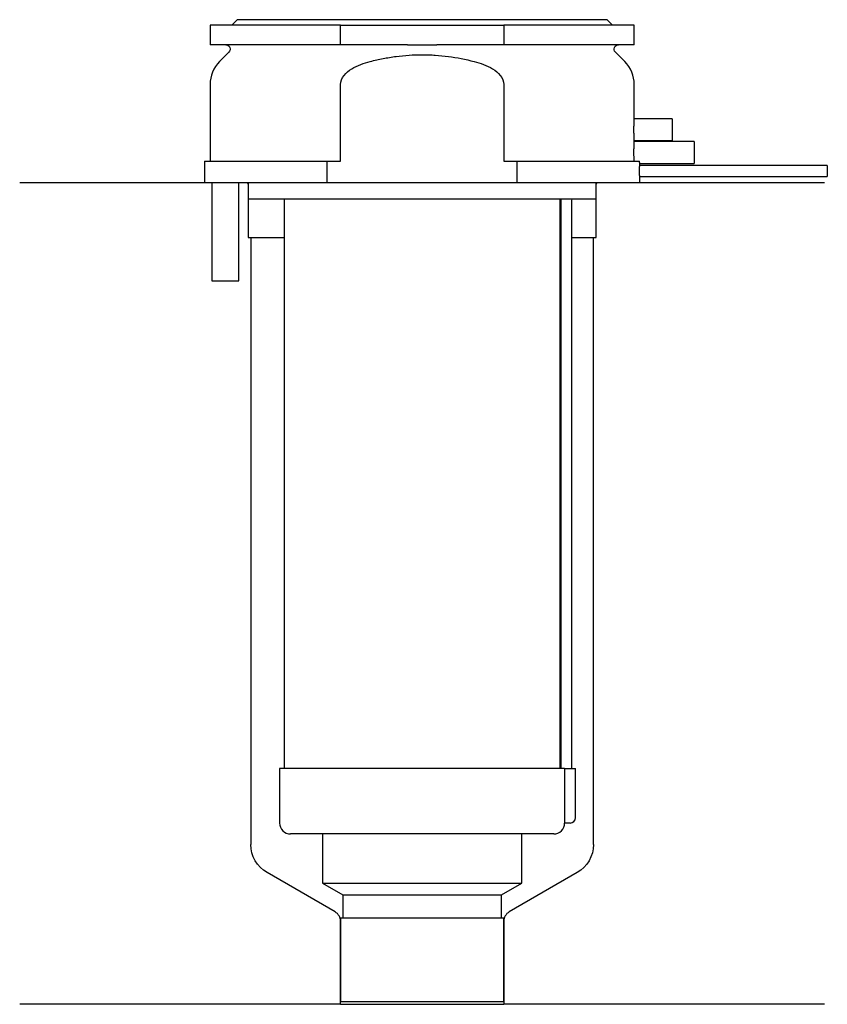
# Model space of a CAD drawing. Header units: millimetres. Extents: x 20.5 to 94.8, y 193.9 to 284.3.
import ezdxf

# ---------------------------------------------------------------- set-up
doc = ezdxf.new("R2010")
doc.units = ezdxf.units.MM
doc.layers.add('201', color=7, linetype='Continuous')
doc.layers.add('30', color=7, linetype='Continuous')

msp = doc.modelspace()

# ---------------------------------------------------------------- linework, layer by layer
at = {"layer": '201', "color": 113}
for p, q in [((37.525, 269.313), (20.526, 269.313)), ((41.426, 269.313), (41.526, 269.213)), ((41.526, 269.213), (41.526, 264.313)), ((73.526, 269.213), (73.626, 269.313)), ((73.526, 264.313), (73.526, 269.213)), ((94.526, 269.313), (77.526, 269.313)), ((41.526, 264.313), (41.776, 264.313)), ((41.776, 264.313), (41.776, 208.557)), ((41.776, 264.313), (44.826, 264.313)), ((70.225, 264.313), (70.275, 264.313)), ((71.275, 264.313), (73.276, 264.313)), ((73.276, 264.313), (73.526, 264.313)), ((73.276, 208.557), (73.276, 264.313)), ((49.521, 202.353), (43.276, 205.959)), ((71.776, 205.959), (65.531, 202.353)), ((50.021, 193.865), (50.021, 201.487)), ((65.031, 201.487), (65.031, 193.865)), ((50.021, 193.865), (20.526, 193.865)), ((50.021, 193.865), (65.031, 193.865)), ((94.526, 193.865), (65.031, 193.865))]:
    msp.add_line(p, q, dxfattribs=at)
at = {"layer": '201', "color": 113, "extrusion": (0, 0, -1)}
for centre, start, end in [((-44.776, 208.557), 300, 360), ((-70.276, 208.557), 180, 240)]:
    msp.add_arc(centre, 3, start, end, dxfattribs=at)
at = {"layer": '201', "color": 113}
for centre, start, end in [((49.021, 201.487), 0, 60), ((66.031, 201.487), 120, 180)]:
    msp.add_arc(centre, 1, start, end, dxfattribs=at)
at = {"layer": '30', "color": 113}
for p, q in [((40.526, 284.313), (40.026, 283.813)), ((74.526, 284.313), (40.526, 284.313)), ((75.026, 283.813), (74.526, 284.313)), ((50.026, 283.813), (38.026, 283.813)), ((38.026, 283.813), (38.026, 282.013)), ((50.026, 282.013), (50.026, 283.813)), ((50.026, 283.813), (65.026, 283.813)), ((77.026, 283.813), (65.026, 283.813)), ((65.026, 283.813), (65.026, 282.013)), ((77.026, 282.013), (77.026, 283.813)), ((50.026, 282.013), (38.026, 282.013)), ((39.758, 281.33), (38.904, 280.476)), ((56.183, 282.013), (50.026, 282.013)), ((65.026, 282.013), (58.868, 282.013)), ((77.026, 282.013), (65.026, 282.013)), ((76.147, 280.476), (75.293, 281.33)), ((38.026, 278.355), (38.026, 271.313)), ((50.026, 271.313), (50.026, 278.355)), ((65.026, 278.355), (65.026, 271.313)), ((77.026, 275.201), (77.026, 278.355)), ((80.526, 275.213), (77.025, 275.213)), ((80.526, 275.213), (80.526, 273.213)), ((77.026, 273.101), (77.026, 273.213)), ((77.026, 273.213), (80.526, 273.213)), ((82.526, 273.113), (77.025, 273.113)), ((82.526, 273.113), (82.526, 271.113)), ((37.526, 271.313), (37.526, 269.313)), ((37.526, 271.313), (48.808, 271.313)), ((48.808, 271.313), (50.026, 271.313)), ((48.808, 269.313), (48.808, 271.313)), ((65.026, 271.313), (66.243, 271.313)), ((66.243, 271.313), (66.243, 269.313)), ((66.243, 271.313), (77.517, 271.313)), ((94.776, 270.913), (77.525, 270.913)), ((77.526, 270.907), (77.526, 271.113)), ((77.526, 271.113), (82.526, 271.113)), ((94.776, 270.913), (94.776, 269.913)), ((77.526, 269.313), (77.526, 269.913)), ((77.526, 269.913), (94.776, 269.913)), ((48.808, 269.313), (37.526, 269.313)), ((38.176, 269.313), (38.176, 260.313)), ((40.676, 260.313), (40.676, 269.313)), ((41.526, 269.313), (41.526, 267.813)), ((66.243, 269.313), (48.808, 269.313)), ((77.526, 269.313), (66.243, 269.313)), ((73.526, 267.813), (73.526, 269.313)), ((73.526, 267.813), (41.526, 267.813)), ((44.826, 267.813), (44.826, 215.513)), ((70.226, 215.513), (70.226, 267.813)), ((70.276, 267.413), (70.276, 215.513)), ((71.276, 215.513), (71.276, 267.413)), ((38.176, 260.313), (40.676, 260.313)), ((70.599, 215.513), (44.426, 215.513)), ((44.426, 215.513), (44.426, 210.513)), ((70.599, 215.513), (70.599, 211.013)), ((70.599, 215.513), (71.626, 215.513)), ((71.626, 211.013), (71.626, 215.513)), ((71.126, 210.513), (70.622, 210.513)), ((69.626, 209.513), (45.426, 209.513)), ((48.376, 209.513), (48.376, 204.978)), ((66.676, 204.978), (66.676, 209.513)), ((48.376, 204.978), (66.676, 204.978)), ((48.376, 204.978), (50.221, 203.913)), ((64.831, 203.913), (66.676, 204.978)), ((50.221, 203.913), (64.831, 203.913)), ((50.221, 203.913), (50.221, 201.813)), ((64.831, 201.813), (64.831, 203.913)), ((50.021, 201.813), (50.021, 194.113)), ((50.021, 201.813), (65.031, 201.813)), ((65.031, 194.113), (65.031, 201.813)), ((50.021, 194.113), (65.031, 194.113))]:
    msp.add_line(p, q, dxfattribs=at)
at = {"layer": '30', "color": 113, "extrusion": (0, 0, -1)}
for centre, radius, start, end in [((-39.476, 281.613), 0.4, 90, 225), ((-75.576, 281.613), 0.4, -45, 90), ((-73.776, 267.413), 2.5, 0, 9.20851)]:
    msp.add_arc(centre, radius, start, end, dxfattribs=at)
at = {"layer": '30', "color": 113}
for centre, radius, start, end in [((41.026, 278.355), 3, 135, 180), ((74.026, 278.355), 3, 0, 45), ((73.776, 267.413), 3.5, 173.42091, 180), ((71.126, 211.013), 0.5, -90, 0), ((45.426, 210.513), 1, 180, 270), ((69.626, 210.513), 1, -90, 0)]:
    msp.add_arc(centre, radius, start, end, dxfattribs=at)
for points, knots in [([(56.183, 282.013), (56.63, 282.013), (57.076, 282.01), (57.635, 282.01), (57.747, 282.01), (57.971, 282.01), (58.083, 282.011), (58.42, 282.012), (58.644, 282.013), (58.868, 282.013)], [0, 0, 0, 0, 0.5, 0.5, 0.625, 0.625, 0.75, 0.75, 1, 1, 1, 1]), ([(50.026, 278.355), (50.026, 278.972), (50.527, 279.477), (51.577, 280.123), (52.16, 280.324), (52.755, 280.476)], [0, 0, 0, 0, 0.5, 0.5, 1, 1, 1, 1]), ([(52.755, 280.476), (52.951, 280.526), (53.148, 280.574), (53.542, 280.663), (53.739, 280.704), (54.332, 280.82), (54.728, 280.885), (55.921, 281.043), (56.721, 281.097), (57.728, 281.097), (57.929, 281.094), (58.333, 281.08), (58.536, 281.07), (59.141, 281.029), (59.542, 280.989), (60.735, 280.83), (61.52, 280.675), (62.296, 280.476)], [0, 0, 0, 0, 0.0625, 0.0625, 0.125, 0.125, 0.25, 0.25, 0.5, 0.5, 0.5625, 0.5625, 0.625, 0.625, 0.75, 0.75, 1, 1, 1, 1]), ([(62.296, 280.476), (62.892, 280.323), (63.476, 280.122), (64.526, 279.476), (65.026, 278.97), (65.026, 278.355)], [0, 0, 0, 0, 0.5, 0.5, 1, 1, 1, 1]), ([(77.026, 273.212), (77.025, 273.216), (77.025, 273.221), (77.024, 273.245), (77.023, 273.264), (77.021, 273.314), (77.019, 273.345), (77.016, 273.418), (77.014, 273.46), (77.011, 273.552), (77.009, 273.602), (77.006, 273.712), (77.005, 273.77), (77.002, 273.89), (77.001, 273.953), (77, 274.082), (77, 274.147), (77, 274.278), (77, 274.344), (77.001, 274.472), (77.002, 274.535), (77.005, 274.656), (77.006, 274.714), (77.009, 274.823), (77.011, 274.873), (77.014, 274.966), (77.016, 275.008), (77.019, 275.08), (77.021, 275.112), (77.023, 275.162), (77.024, 275.181), (77.025, 275.2), (77.025, 275.205), (77.026, 275.218), (77.025, 275.212), (77.025, 275.207)], [0, 0, 0, 0, 0.062478, 0.062478, 0.124957, 0.124957, 0.187435, 0.187435, 0.249913, 0.249913, 0.312392, 0.312392, 0.37487, 0.37487, 0.437348, 0.437348, 0.499827, 0.499827, 0.562305, 0.562305, 0.624783, 0.624783, 0.687262, 0.687262, 0.74974, 0.74974, 0.812218, 0.812218, 0.874697, 0.874697, 0.937175, 0.937175, 0.999653, 0.999653, 1, 1, 1, 1]), ([(77.016, 271.313), (77.015, 271.344), (77.014, 271.379), (77.011, 271.453), (77.01, 271.493), (77.007, 271.578), (77.006, 271.624), (77.004, 271.717), (77.003, 271.765), (77.001, 271.864), (77.001, 271.916), (77, 272.019), (77, 272.071), (77, 272.174), (77, 272.227), (77.001, 272.33), (77.002, 272.38), (77.003, 272.478), (77.004, 272.527), (77.006, 272.62), (77.008, 272.664), (77.011, 272.789), (77.014, 272.864), (77.018, 272.955), (77.019, 272.982), (77.021, 273.029), (77.022, 273.049), (77.024, 273.081), (77.024, 273.093), (77.025, 273.106), (77.025, 273.111), (77.026, 273.116)], [0, 0, 0, 0, 0.062531, 0.062531, 0.125063, 0.125063, 0.187594, 0.187594, 0.250125, 0.250125, 0.312657, 0.312657, 0.375188, 0.375188, 0.437719, 0.437719, 0.500251, 0.500251, 0.562782, 0.562782, 0.625313, 0.625313, 0.750376, 0.750376, 0.812907, 0.812907, 0.875439, 0.875439, 0.93797, 0.93797, 1, 1, 1, 1]), ([(77.526, 271.113), (77.525, 271.13), (77.521, 271.199), (77.519, 271.248), (77.517, 271.313)], [0, 0, 0, 0, 0.500038, 1, 1, 1, 1]), ([(77.526, 269.913), (77.525, 269.929), (77.525, 269.939), (77.524, 269.964), (77.524, 269.979), (77.523, 270.015), (77.523, 270.036), (77.522, 270.106), (77.521, 270.161), (77.52, 270.282), (77.519, 270.347), (77.519, 270.445), (77.519, 270.478), (77.52, 270.543), (77.52, 270.574), (77.52, 270.634), (77.521, 270.664), (77.522, 270.718), (77.522, 270.743), (77.523, 270.79), (77.523, 270.81), (77.524, 270.847), (77.524, 270.862), (77.525, 270.887), (77.525, 270.897), (77.525, 270.909), (77.526, 270.914)], [0, 0, 0, 0, 0.124935, 0.124935, 0.187402, 0.187402, 0.249869, 0.249869, 0.374804, 0.374804, 0.499738, 0.499738, 0.562206, 0.562206, 0.624673, 0.624673, 0.68714, 0.68714, 0.749608, 0.749608, 0.812075, 0.812075, 0.874542, 0.874542, 0.937009, 1, 1, 1, 1]), ([(70.599, 211.013), (70.599, 210.958), (70.6, 210.902), (70.602, 210.797), (70.604, 210.747), (70.607, 210.661), (70.61, 210.623), (70.614, 210.563), (70.616, 210.541), (70.618, 210.528), (70.619, 210.518), (70.621, 210.513)], [0, 0, 0, 0, 0.208202, 0.208202, 0.416635, 0.416635, 0.625338, 0.625338, 0.835614, 0.835614, 1, 1, 1, 1])]:
    msp.add_open_spline(points, degree=3, knots=knots, dxfattribs=at)

doc.saveas('drawing.dxf')
